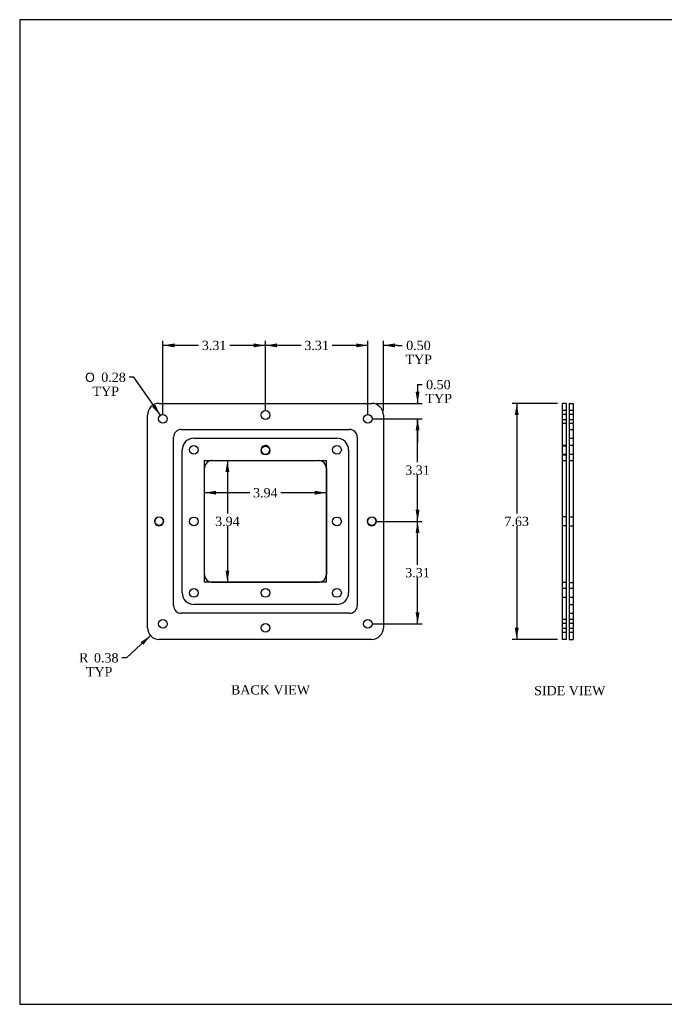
# Model space of a CAD drawing. Header units: inches. Extents: x 0.1 to 47.9, y -0.3 to 31.9.
# Tile 1 of 3: x 0.1 to 20.9, y 0.1 to 31.9. Entities that reach past the tile are written whole.
import ezdxf
from ezdxf.enums import TextEntityAlignment as Align
from ezdxf.lldxf.tags import DXFTag

# ---------------------------------------------------------------- set-up
doc = ezdxf.new("R2010")
doc.units = ezdxf.units.IN
doc.header["$MEASUREMENT"] = 0
for name, color, linetype in [('COM70679-1', 7, 'Continuous'), ('Default', 7, 'Continuous'), ('GSK10435', 7, 'Continuous'), ('GSK10437', 7, 'Continuous')]:
    doc.layers.add(name, color=color, linetype=linetype)
doc.styles.add('SEACAD_Solid_Edge_ANSI1_Symbols', font='txt')
doc.styles.add('SEACAD_Times_New_Roman', font='times.ttf')
tags = doc.linetypes.add('HIDDEN2', pattern=[0.1875, 0.125, -0.0625]).pattern_tags.tags
tags[6:7] = [DXFTag(74, 4), DXFTag(75, 0), DXFTag(340, '0'), DXFTag(46, 0.0), DXFTag(50, 0.0), DXFTag(44, 0.0), DXFTag(45, 0.0)]
tags[4:5] = [DXFTag(74, 4), DXFTag(75, 0), DXFTag(340, '0'), DXFTag(46, 0.0), DXFTag(50, 0.0), DXFTag(44, 0.0), DXFTag(45, 0.0)]
doc.dimstyles.new('HAMMOND_(STH_-_48x32)', dxfattribs={"dimtxt": 0.3, "dimasz": 0.375, "dimexe": 0.15, "dimexo": 0.15, "dimgap": 0.075, "dimtad": 0, "dimtih": 1, "dimtoh": 1, "dimzin": 0, "dimdsep": 46, "dimtxsty": 'SEACAD_Times_New_Roman', "dimblk1": '_SE_FILLED', "dimblk2": '_SE_FILLED', "dimsah": 1, "dimcen": 0.15, "dimadec": 0, "dimazin": 0, "dimtfac": 0.8, "dimtofl": 0, "dimtmove": 0, "dimatfit": 3, "dimfxl": 1, "dimtolj": 1, "dimtzin": 0, "dimarcsym": 0})

# ---------------------------------------------------------------- blocks, each defined once
blk = doc.blocks.new('SE3')
at = {"layer": 'COM70679-1', "color": 7, "linetype": 'Continuous'}
for p, q in [((17.632, 19.505), (17.632, 19.13)), ((17.757, 19.505), (17.632, 19.505)), ((17.757, 19.505), (17.757, 19.13)), ((17.632, 19.13), (17.632, 12.255)), ((17.757, 19.13), (17.757, 12.255)), ((17.632, 12.255), (17.632, 11.88)), ((17.757, 12.255), (17.757, 11.88)), ((17.757, 11.88), (17.632, 11.88))]:
    blk.add_line(p, q, dxfattribs=at)
at = {"layer": 'COM70679-1', "color": 7, "linetype": 'HIDDEN2'}
for p, q in [((17.757, 19.271), (17.632, 19.271)), ((17.757, 19.146), (17.632, 19.146)), ((17.632, 18.99), (17.757, 18.99)), ((17.632, 18.865), (17.757, 18.865)), ((17.757, 18.146), (17.632, 18.146)), ((17.757, 18.119), (17.632, 18.119)), ((17.632, 17.865), (17.757, 17.865)), ((17.632, 17.838), (17.757, 17.838)), ((17.632, 17.661), (17.757, 17.661)), ((17.757, 15.842), (17.632, 15.842)), ((17.632, 15.561), (17.757, 15.561)), ((17.632, 13.724), (17.757, 13.724)), ((17.757, 13.521), (17.632, 13.521)), ((17.632, 13.24), (17.757, 13.24)), ((17.757, 12.521), (17.632, 12.521)), ((17.757, 12.396), (17.632, 12.396)), ((17.632, 12.24), (17.757, 12.24)), ((17.632, 12.115), (17.757, 12.115))]:
    blk.add_line(p, q, dxfattribs=at)
at = {"layer": 'GSK10435', "color": 7, "linetype": 'HIDDEN2'}
for p, q in [((17.857, 18.38), (17.982, 18.38)), ((17.982, 18.146), (17.857, 18.146)), ((17.857, 17.865), (17.982, 17.865)), ((17.857, 17.662), (17.982, 17.662)), ((17.857, 13.723), (17.982, 13.723)), ((17.982, 13.521), (17.857, 13.521)), ((17.857, 13.24), (17.982, 13.24)), ((17.857, 13.005), (17.982, 13.005))]:
    blk.add_line(p, q, dxfattribs=at)
at = {"layer": 'GSK10437', "color": 7, "linetype": 'Continuous'}
for p, q in [((17.857, 19.505), (17.857, 19.13)), ((17.857, 19.505), (17.982, 19.505)), ((17.982, 19.505), (17.982, 19.13)), ((17.857, 19.13), (17.857, 12.255)), ((17.982, 19.13), (17.982, 12.255)), ((17.857, 12.255), (17.857, 11.88)), ((17.982, 12.255), (17.982, 11.88)), ((17.857, 11.88), (17.982, 11.88))]:
    blk.add_line(p, q, dxfattribs=at)
at = {"layer": 'GSK10437', "color": 7, "linetype": 'HIDDEN2'}
for p, q in [((17.982, 19.271), (17.857, 19.271)), ((17.982, 19.146), (17.857, 19.146)), ((17.857, 18.99), (17.982, 18.99)), ((17.857, 18.865), (17.982, 18.865)), ((17.857, 18.662), (17.982, 18.662)), ((17.982, 15.833), (17.857, 15.833)), ((17.857, 15.552), (17.982, 15.552)), ((17.857, 12.723), (17.982, 12.723)), ((17.982, 12.521), (17.857, 12.521)), ((17.982, 12.396), (17.857, 12.396)), ((17.857, 12.24), (17.982, 12.24)), ((17.857, 12.115), (17.982, 12.115))]:
    blk.add_line(p, q, dxfattribs=at)
blk = doc.blocks.new('SE7')
at = {"layer": 'COM70679-1', "color": 7, "linetype": 'Continuous'}
for p, q in [((4.603, 19.505), (11.478, 19.505)), ((4.228, 12.255), (4.228, 19.13)), ((11.853, 19.13), (11.853, 12.255)), ((6.072, 17.661), (10.009, 17.661)), ((6.072, 13.724), (6.072, 17.661)), ((10.009, 17.661), (10.009, 13.724)), ((10.009, 13.724), (6.072, 13.724)), ((11.478, 11.88), (4.603, 11.88))]:
    blk.add_line(p, q, dxfattribs=at)
for centre, radius in [((4.728, 19.005), 0.141), ((8.041, 19.13), 0.141), ((11.353, 19.005), 0.141), ((5.728, 18.005), 0.141), ((10.353, 18.005), 0.141), ((8.041, 17.979), 0.141), ((4.603, 15.701), 0.141), ((11.478, 15.701), 0.14), ((5.728, 13.38), 0.141), ((10.353, 13.38), 0.141), ((4.728, 12.38), 0.141), ((11.353, 12.38), 0.141), ((8.041, 12.255), 0.141)]:
    blk.add_circle(centre, radius, dxfattribs=at)
for centre, start, end in [((4.603, 19.13), 90, 180), ((11.478, 19.13), 0, 90), ((4.603, 12.255), 180, 270), ((11.478, 12.255), 270, 0)]:
    blk.add_arc(centre, 0.375, start, end, dxfattribs=at)
at = {"layer": 'GSK10435', "color": 7, "linetype": 'HIDDEN2'}
for p, q in [((5.728, 18.38), (10.353, 18.38)), ((5.353, 13.38), (5.353, 18.005)), ((10.728, 18.005), (10.728, 13.38)), ((6.321, 17.662), (9.76, 17.662)), ((6.071, 13.973), (6.071, 17.412)), ((10.01, 17.412), (10.01, 13.973)), ((9.76, 13.723), (6.321, 13.723)), ((10.353, 13.005), (5.728, 13.005))]:
    blk.add_line(p, q, dxfattribs=at)
for centre in [(5.728, 15.693), (10.353, 15.693), (8.041, 13.38)]:
    blk.add_circle(centre, 0.141, dxfattribs=at)
for centre, radius, start, end in [((5.728, 18.005), 0.375, 90, 180), ((8.041, 18.005), 0.141, 0, 185.3738), ((10.353, 18.005), 0.375, 0, 90), ((8.041, 18.005), 0.141, 354.6262, 0), ((6.321, 17.412), 0.25, 90, 95.1264), ((9.76, 17.412), 0.25, 84.8736, 90), ((6.321, 17.412), 0.25, 174.8736, 180), ((9.76, 17.412), 0.25, 0, 5.1264), ((6.321, 13.973), 0.25, 180, 185.1264), ((6.321, 13.973), 0.25, 264.8736, 270), ((9.76, 13.973), 0.25, 270, 275.1264), ((9.76, 13.973), 0.25, 354.8736, 0), ((5.728, 13.38), 0.375, 180, 270), ((10.353, 13.38), 0.375, 270, 0)]:
    blk.add_arc(centre, radius, start, end, dxfattribs=at)
at = {"layer": 'GSK10435', "color": 7, "linetype": 'Continuous'}
for centre, radius, start, end in [((8.041, 18.005), 0.141, 185.3738, 354.6262), ((6.321, 17.412), 0.25, 95.1264, 174.8736), ((9.76, 17.412), 0.25, 5.1264, 84.8736), ((6.321, 13.973), 0.25, 185.1264, 264.8736), ((9.76, 13.973), 0.25, 275.1264, 354.8736)]:
    blk.add_arc(centre, radius, start, end, dxfattribs=at)
at = {"layer": 'GSK10437', "color": 7, "linetype": 'HIDDEN2'}
for p, q in [((5.321, 18.662), (10.76, 18.662)), ((5.071, 12.973), (5.071, 18.412)), ((11.01, 18.412), (11.01, 12.973)), ((10.76, 12.723), (5.321, 12.723))]:
    blk.add_line(p, q, dxfattribs=at)
for centre, radius, start, end in [((5.321, 18.412), 0.25, 90, 180), ((10.76, 18.412), 0.25, 0, 90), ((4.603, 15.693), 0.141, 178.2577, 0), ((4.603, 15.693), 0.141, 0, 1.7423), ((11.478, 15.693), 0.141, 178.2577, 0), ((11.478, 15.693), 0.141, 0, 1.7423), ((5.321, 12.973), 0.25, 180, 270), ((10.76, 12.973), 0.25, 270, 360)]:
    blk.add_arc(centre, radius, start, end, dxfattribs=at)
at = {"layer": 'GSK10437', "color": 7, "linetype": 'Continuous'}
for centre in [(4.603, 15.693), (11.478, 15.693)]:
    blk.add_arc(centre, 0.141, 1.7423, 178.2577, dxfattribs=at)
blk = doc.blocks.new('DMBLK201')
at = {"layer": 'Default', "linetype": 'Continuous', "transparency": 16777216}
for points in [[(6.447, 16.557), (6.447, 16.682), (6.072, 16.619)], [(9.634, 16.557), (10.009, 16.619), (9.634, 16.682)]]:
    blk.add_hatch(color=7, dxfattribs=at).paths.add_polyline_path(points)
at = {"layer": 'Default', "color": 7, "linetype": 'Continuous', "transparency": 16777216}
for p, q in [((7.537, 16.619), (6.072, 16.619)), ((10.009, 16.619), (8.544, 16.619))]:
    blk.add_line(p, q, dxfattribs=at)
at = {"layer": 'Default', "color": 7, "linetype": 'Continuous', "transparency": 16777216, "style": 'SEACAD_Times_New_Roman'}
blk.add_text('3.94', height=0.3, dxfattribs=at).set_placement((7.642, 16.769), align=Align.TOP_LEFT)
blk = doc.blocks.new('_SE_FILLED')
at = {"color": 0}
blk.add_line((0, 0), (-1, 0), dxfattribs=at)
blk.add_solid([(0, 0), (-1, -0.1665), (-1, 0.1665), (0, 0)], dxfattribs=at)
blk = doc.blocks.new('DMBLK202')
at = {"layer": 'Default', "linetype": 'Continuous', "transparency": 16777216}
for points in [[(6.75, 17.286), (6.875, 17.286), (6.813, 17.661)], [(6.75, 14.099), (6.813, 13.724), (6.875, 14.099)]]:
    blk.add_hatch(color=7, dxfattribs=at).paths.add_polyline_path(points)
at = {"layer": 'Default', "color": 7, "linetype": 'Continuous', "transparency": 16777216}
for p, q in [((6.813, 17.661), (6.813, 15.948)), ((6.813, 15.543), (6.813, 13.724))]:
    blk.add_line(p, q, dxfattribs=at)
at = {"layer": 'Default', "color": 7, "linetype": 'Continuous', "transparency": 16777216, "style": 'SEACAD_Times_New_Roman'}
blk.add_text('3.94', height=0.3, dxfattribs=at).set_placement((6.415, 15.843), align=Align.TOP_LEFT)
blk = doc.blocks.new('DMBLK203')
at = {"layer": 'Default', "linetype": 'Continuous', "transparency": 16777216}
for points in [[(10.978, 21.442), (10.978, 21.317), (11.353, 21.379)], [(12.228, 21.442), (11.853, 21.379), (12.228, 21.317)]]:
    blk.add_hatch(color=7, dxfattribs=at).paths.add_polyline_path(points)
at = {"layer": 'Default', "color": 7, "linetype": 'Continuous', "transparency": 16777216}
for p, q in [((11.353, 21.379), (10.603, 21.379)), ((11.353, 19.155), (11.353, 21.529)), ((11.853, 19.28), (11.853, 21.529)), ((12.313, 21.379), (11.853, 21.379)), ((12.313, 21.379), (12.463, 21.379))]:
    blk.add_line(p, q, dxfattribs=at)
at = {"layer": 'Default', "color": 7, "linetype": 'Continuous', "transparency": 16777216, "style": 'SEACAD_Times_New_Roman'}
for s, p in [('0.50', (12.59, 21.529)), ('TYP', (12.568, 21.079))]:
    blk.add_text(s, height=0.3, dxfattribs=at).set_placement(p, align=Align.TOP_LEFT)
blk = doc.blocks.new('DMBLK204')
at = {"layer": 'Default', "linetype": 'Continuous', "transparency": 16777216}
for points in [[(8.416, 21.442), (8.041, 21.379), (8.416, 21.317)], [(10.978, 21.442), (10.978, 21.317), (11.353, 21.379)]]:
    blk.add_hatch(color=7, dxfattribs=at).paths.add_polyline_path(points)
at = {"layer": 'Default', "color": 7, "linetype": 'Continuous', "transparency": 16777216}
for p, q in [((8.041, 19.28), (8.041, 21.529)), ((9.194, 21.379), (8.041, 21.379)), ((11.353, 21.379), (10.2, 21.379)), ((11.353, 19.155), (11.353, 21.529))]:
    blk.add_line(p, q, dxfattribs=at)
at = {"layer": 'Default', "color": 7, "linetype": 'Continuous', "transparency": 16777216, "style": 'SEACAD_Times_New_Roman'}
blk.add_text('3.31', height=0.3, dxfattribs=at).set_placement((9.299, 21.529), align=Align.TOP_LEFT)
blk = doc.blocks.new('DMBLK205')
at = {"layer": 'Default', "linetype": 'Continuous', "transparency": 16777216}
for points in [[(5.103, 21.442), (4.728, 21.379), (5.103, 21.317)], [(7.666, 21.442), (7.666, 21.317), (8.041, 21.379)]]:
    blk.add_hatch(color=7, dxfattribs=at).paths.add_polyline_path(points)
at = {"layer": 'Default', "color": 7, "linetype": 'Continuous', "transparency": 16777216}
for p, q in [((4.728, 19.155), (4.728, 21.529)), ((5.881, 21.379), (4.728, 21.379)), ((8.041, 21.379), (6.887, 21.379)), ((8.041, 19.28), (8.041, 21.529))]:
    blk.add_line(p, q, dxfattribs=at)
at = {"layer": 'Default', "color": 7, "linetype": 'Continuous', "transparency": 16777216, "style": 'SEACAD_Times_New_Roman'}
blk.add_text('3.31', height=0.3, dxfattribs=at).set_placement((5.986, 21.529), align=Align.TOP_LEFT)
blk = doc.blocks.new('DMBLK206')
at = {"layer": 'Default', "linetype": 'Continuous', "transparency": 16777216}
for points in [[(13.02, 19.88), (12.895, 19.88), (12.958, 19.505)], [(13.02, 18.63), (12.958, 19.005), (12.895, 18.63)]]:
    blk.add_hatch(color=7, dxfattribs=at).paths.add_polyline_path(points)
at = {"layer": 'Default', "color": 7, "linetype": 'Continuous', "transparency": 16777216}
for p, q in [((12.958, 20.114), (13.108, 20.114)), ((12.958, 20.114), (12.958, 19.505)), ((11.628, 19.505), (13.108, 19.505)), ((11.503, 19.005), (13.108, 19.005)), ((12.958, 19.005), (12.958, 18.255))]:
    blk.add_line(p, q, dxfattribs=at)
at = {"layer": 'Default', "color": 7, "linetype": 'Continuous', "transparency": 16777216, "style": 'SEACAD_Times_New_Roman'}
for s, p in [('0.50', (13.234, 20.264)), ('TYP', (13.213, 19.814))]:
    blk.add_text(s, height=0.3, dxfattribs=at).set_placement(p, align=Align.TOP_LEFT)
blk = doc.blocks.new('DMBLK207')
at = {"layer": 'Default', "linetype": 'Continuous', "transparency": 16777216}
for points in [[(13.02, 15.318), (12.958, 15.693), (12.895, 15.318)], [(13.02, 12.755), (12.895, 12.755), (12.958, 12.38)]]:
    blk.add_hatch(color=7, dxfattribs=at).paths.add_polyline_path(points)
at = {"layer": 'Default', "color": 7, "linetype": 'Continuous', "transparency": 16777216}
for p, q in [((11.628, 15.693), (13.108, 15.693)), ((12.958, 14.291), (12.958, 15.693)), ((12.958, 12.38), (12.958, 13.886)), ((11.503, 12.38), (13.108, 12.38))]:
    blk.add_line(p, q, dxfattribs=at)
at = {"layer": 'Default', "color": 7, "linetype": 'Continuous', "transparency": 16777216, "style": 'SEACAD_Times_New_Roman'}
blk.add_text('3.31', height=0.3, dxfattribs=at).set_placement((12.559, 14.186), align=Align.TOP_LEFT)
blk = doc.blocks.new('DMBLK208')
at = {"layer": 'Default', "linetype": 'Continuous', "transparency": 16777216}
for points in [[(13.02, 18.63), (12.958, 19.005), (12.895, 18.63)], [(13.02, 16.068), (12.895, 16.068), (12.958, 15.693)]]:
    blk.add_hatch(color=7, dxfattribs=at).paths.add_polyline_path(points)
at = {"layer": 'Default', "color": 7, "linetype": 'Continuous', "transparency": 16777216}
for p, q in [((11.503, 19.005), (13.108, 19.005)), ((12.958, 17.604), (12.958, 19.005)), ((12.958, 15.693), (12.958, 17.199)), ((11.628, 15.693), (13.108, 15.693))]:
    blk.add_line(p, q, dxfattribs=at)
at = {"layer": 'Default', "color": 7, "linetype": 'Continuous', "transparency": 16777216, "style": 'SEACAD_Times_New_Roman'}
blk.add_text('3.31', height=0.3, dxfattribs=at).set_placement((12.559, 17.499), align=Align.TOP_LEFT)
blk = doc.blocks.new('DMBLK217')
at = {"layer": 'Default', "linetype": 'Continuous', "transparency": 16777216}
blk.add_hatch(color=7, dxfattribs=at).paths.add_polyline_path([(4.381, 19.392), (4.647, 19.12), (4.484, 19.463)])
at = {"layer": 'Default', "color": 7, "linetype": 'Continuous', "transparency": 16777216}
for p, q in [((3.787, 20.349), (3.637, 20.349)), ((4.647, 19.12), (3.787, 20.349))]:
    blk.add_line(p, q, dxfattribs=at)
for s, style, p in [('O', 'SEACAD_Solid_Edge_ANSI1_Symbols', (2.214, 20.499)), ('0.28', 'SEACAD_Times_New_Roman', (2.736, 20.499)), ('TYP', 'SEACAD_Times_New_Roman', (2.454, 20.049))]:
    blk.add_text(s, height=0.3, dxfattribs=dict(at, style=style)).set_placement(p, align=Align.TOP_LEFT)
blk = doc.blocks.new('DMBLK218')
at = {"layer": 'Default', "linetype": 'Continuous', "transparency": 16777216}
blk.add_hatch(color=7, dxfattribs=at).paths.add_polyline_path([(4.094, 11.7), (4.327, 12.001), (4.01, 11.792)])
at = {"layer": 'Default', "color": 7, "linetype": 'Continuous', "transparency": 16777216}
for p, q in [((4.327, 12.001), (3.551, 11.284)), ((3.551, 11.284), (3.401, 11.284))]:
    blk.add_line(p, q, dxfattribs=at)
at = {"layer": 'Default', "color": 7, "linetype": 'Continuous', "transparency": 16777216, "style": 'SEACAD_Times_New_Roman'}
for s, p in [('R', (2.021, 11.434)), ('0.38', (2.5, 11.434)), ('TYP', (2.239, 10.984))]:
    blk.add_text(s, height=0.3, dxfattribs=at).set_placement(p, align=Align.TOP_LEFT)
blk = doc.blocks.new('DMBLK220')
at = {"layer": 'Default', "linetype": 'Continuous', "transparency": 16777216}
for points in [[(16.1, 19.13), (16.225, 19.13), (16.163, 19.505)], [(16.1, 12.255), (16.163, 11.88), (16.225, 12.255)]]:
    blk.add_hatch(color=7, dxfattribs=at).paths.add_polyline_path(points)
at = {"layer": 'Default', "color": 7, "linetype": 'Continuous', "transparency": 16777216}
for p, q in [((17.482, 19.505), (16.013, 19.505)), ((16.163, 19.505), (16.163, 15.948)), ((16.163, 15.543), (16.163, 11.88)), ((17.482, 11.88), (16.013, 11.88))]:
    blk.add_line(p, q, dxfattribs=at)
at = {"layer": 'Default', "color": 7, "linetype": 'Continuous', "transparency": 16777216, "style": 'SEACAD_Times_New_Roman'}
blk.add_text('7.63', height=0.3, dxfattribs=at).set_placement((15.765, 15.843), align=Align.TOP_LEFT)
blk = doc.blocks.new('BORDER')
at = {"layer": 'Default', "color": 7, "linetype": 'Continuous'}
for p, q in [((0, 27.86), (-41.86, 27.86)), ((-41.86, 27.86), (-41.86, 0)), ((-41.86, 0), (0, 0))]:
    blk.add_line(p, q, dxfattribs=at)

msp = doc.modelspace()

# ---------------------------------------------------------------- block references
at = {"layer": 'Default', "color": 7, "xscale": 1.142, "yscale": 1.142, "zscale": 1.142}
msp.add_blockref('BORDER', (47.903, 0.088), dxfattribs=at)
at = {"layer": 'Default'}
for name in ['SE7', 'SE3']:
    msp.add_blockref(name, (0, 0), dxfattribs=at)

# ---------------------------------------------------------------- texts
at = {"layer": 'Default', "color": 7, "linetype": 'Continuous', "style": 'SEACAD_Times_New_Roman'}
for s, p in [('BACK VIEW', (6.927, 10.399)), ('SIDE VIEW', (16.724, 10.375))]:
    msp.add_text(s, height=0.3, dxfattribs=at).set_placement(p, align=Align.TOP_LEFT)

# ---------------------------------------------------------------- dimensions: what is measured, and where the dimension line sits
at = {"layer": 'Default', "color": 7, "linetype": 'Continuous'}
for base, p1, p2, picture, middle in [((4.728, 21.379), (8.041, 19.13), (4.728, 19.005), 'DMBLK205', (6.384, 21.379)), ((8.041, 21.379), (11.353, 19.005), (8.041, 19.13), 'DMBLK204', (9.697, 21.379)), ((6.072, 16.619), (10.009, 17.661), (6.072, 17.661), 'DMBLK201', (8.041, 16.619))]:
    dim = msp.add_linear_dim(base=base, p1=p1, p2=p2, text='\\A1;<>', dimstyle='HAMMOND_(STH_-_48x32)', dxfattribs=at)
    dim.commit()
    dim.dimension.update_dxf_attribs({"geometry": picture, "text_midpoint": middle, "dimtype": 160})
dim = msp.add_linear_dim(base=(11.353, 21.379), p1=(11.853, 19.13), p2=(11.353, 19.005), text='\\A1;<>\\PTYP', dimstyle='HAMMOND_(STH_-_48x32)', override={"dimtmove": 1}, dxfattribs=at)
dim.commit()
dim.dimension.update_dxf_attribs({"geometry": 'DMBLK203', "text_midpoint": (12.463, 21.379), "dimtype": 160})
dim = msp.add_diameter_dim_2p(p1=(4.809, 18.89), p2=(4.647, 19.12), text='\\A1;<>\\PTYP', dimstyle='HAMMOND_(STH_-_48x32)', dxfattribs=at)
dim.commit()
dim.dimension.update_dxf_attribs({"geometry": 'DMBLK217', "text_midpoint": (3.637, 20.349), "dimtype": 163})
dim = msp.add_linear_dim(base=(12.958, 19.005), p1=(11.478, 19.505), p2=(11.353, 19.005), angle=90, text='\\A1;<>\\PTYP', dimstyle='HAMMOND_(STH_-_48x32)', override={"dimtmove": 1}, dxfattribs=at)
dim.commit()
dim.dimension.update_dxf_attribs({"geometry": 'DMBLK206', "text_midpoint": (13.108, 20.114), "dimtype": 160})
for base, p1, p2, angle, picture, middle, dimtype in [((16.162893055, 11.880140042), (17.632017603, 19.505140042), (17.757017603, 11.880140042), 90, 'DMBLK220', (16.162893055, 15.692640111), 160), ((12.958, 19.005), (11.478, 15.693), (11.353, 19.005), 90, 'DMBLK208', (12.958, 17.349), 160), ((6.813, 17.661), (10.009, 17.661), (10.009, 13.724), 270, 'DMBLK202', (6.813, 15.693), 161), ((12.958, 15.693), (11.353, 12.38), (11.478, 15.693), 90, 'DMBLK207', (12.958, 14.036), 160)]:
    dim = msp.add_linear_dim(base=base, p1=p1, p2=p2, angle=angle, text='\\A1;<>', dimstyle='HAMMOND_(STH_-_48x32)', dxfattribs=at)
    dim.commit()
    dim.dimension.update_dxf_attribs({"geometry": picture, "text_midpoint": middle, "dimtype": dimtype})
dim = msp.add_radius_dim(center=(4.603, 12.255), mpoint=(4.327, 12.001), text='\\A1;<>\\PTYP', dimstyle='HAMMOND_(STH_-_48x32)', dxfattribs=at)
dim.commit()
dim.dimension.update_dxf_attribs({"geometry": 'DMBLK218', "text_midpoint": (3.401, 11.284), "dimtype": 164})

doc.saveas('drawing.dxf')
